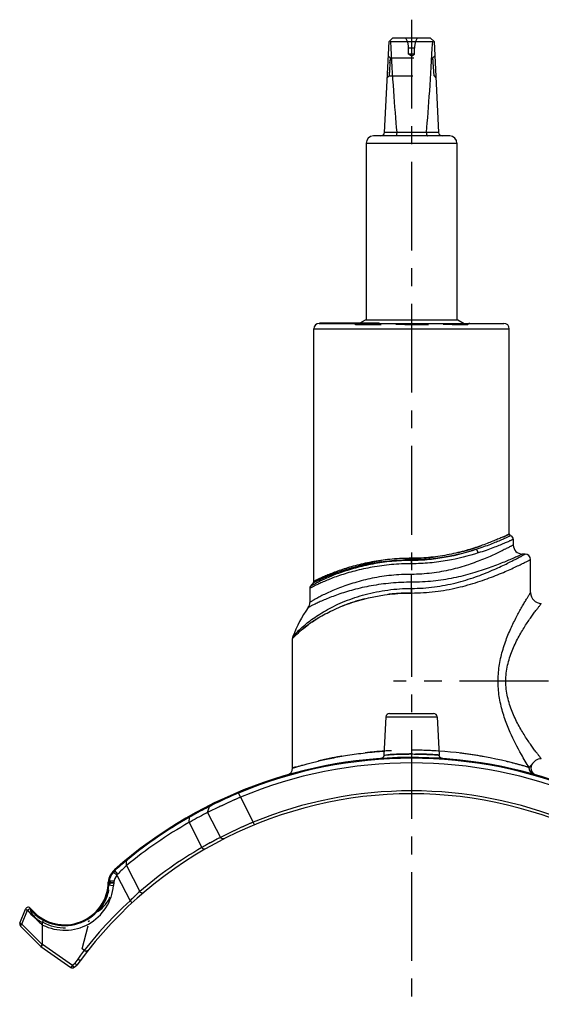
# Model space of a CAD drawing. Header units: millimetres. Extents: x 0 to 1000, y 0 to 1000.
# Tile 2 of 3: x 363 to 507, y 403 to 674. Entities that reach past the tile are written whole.
import ezdxf

# ---------------------------------------------------------------- set-up
doc = ezdxf.new("R2010")
doc.units = ezdxf.units.MM
doc.header["$LTSCALE"] = 65.185185
doc.linetypes.add('CENTER', pattern=[0.6, 0.375, -0.075, 0.075, -0.075])
doc.linetypes.add('HIDDEN', pattern=[0.2, 0.1, -0.1])
doc.layers.get('0').update_dxf_attribs({"linetype": 'CONTINUOUS'})
for name, color, linetype in [('ACHSEN_S', 7, 'CONTINUOUS'), ('DEFAULT_2', 8, 'HIDDEN'), ('FASEN', 7, 'CONTINUOUS'), ('FLAECHEN', 7, 'CONTINUOUS'), ('KOERPER', 7, 'CONTINUOUS'), ('KONST.EL_MIT_GEO', 7, 'CONTINUOUS')]:
    doc.layers.add(name, color=color, linetype=linetype)

msp = doc.modelspace()

# ---------------------------------------------------------------- linework, layer by layer
at = {"color": 7, "linetype": 'Continuous'}
for p, q in [((463.46, 642.75), (464.71, 667.8)), ((464.71, 667.8), (465.76, 668.8)), ((465.1, 667.8), (476.73, 667.8)), ((465.76, 668.8), (476.06, 668.8)), ((477.11, 667.8), (476.06, 668.8)), ((477.11, 667.8), (478.37, 642.75)), ((463.47, 642.8), (466.82, 642.8)), ((475.01, 642.75), (466.82, 642.75)), ((475.01, 642.8), (478.36, 642.8)), ((458.41, 639.8), (458.41, 591.2)), ((458.41, 639.8), (483.41, 639.8)), ((481.41, 641.8), (460.41, 641.8)), ((483.41, 639.8), (483.41, 591.2))]:
    msp.add_line(p, q, dxfattribs=at)
for centre, radius, start, end in [((462.46, 642.8), 1, 270, 357.14), ((466.34, 642.76), 0.483, 359.2765, 5.2), ((475.49, 642.76), 0.483, 174.8, 180.7235), ((479.36, 642.8), 1, 182.86, 270), ((460.41, 639.8), 2, 90, 180), ((481.41, 639.8), 2, 0, 90)]:
    msp.add_arc(centre, radius, start, end, dxfattribs=at)
for centre, major_axis, ratio, start_param, end_param in [((470.91, 673.7), (8.5, 0), 0.951289, -2.356194, -2.324149), ((470.91, 791.9), (0, 170.14), 0.049958, -3.894945, -3.644174), ((470.91, 791.9), (0, 170.14), 0.049958, -2.639011, -2.38824), ((470.91, 673.7), (8.5, 0), 0.951289, -0.817444, -0.785398)]:
    msp.add_ellipse(centre, major_axis=major_axis, ratio=ratio, start_param=start_param, end_param=end_param, dxfattribs=at)
for points in [[(466.82, 642.75), (466.82, 642.63), (466.81, 642.4), (466.76, 642.13), (466.71, 641.96), (466.67, 641.87), (466.61, 641.8), (466.57, 641.8)], [(475.01, 642.75), (475.01, 642.63), (475.02, 642.4), (475.07, 642.13), (475.12, 641.96), (475.16, 641.87), (475.22, 641.8), (475.26, 641.8)]]:
    msp.add_open_spline(points, degree=3, knots=[0, 0, 0, 0, 0.366999, 0.674921, 0.794782, 0.888179, 1, 1, 1, 1], dxfattribs=at)
at = {"layer": 'ACHSEN_S', "color": 40, "linetype": 'CENTER'}
msp.add_line((470.91, 673.8), (470.91, 326.98), dxfattribs=at)
at = {"layer": 'DEFAULT_2', "color": 8, "linetype": 'HIDDEN'}
for p, q in [((470.11, 664.28), (470.11, 665.97)), ((471.71, 665.97), (470.11, 665.97)), ((470.91, 663.8), (470.11, 664.28)), ((471.71, 664.28), (470.11, 664.28)), ((470.91, 663.8), (471.71, 664.28)), ((471.71, 664.28), (471.71, 665.97)), ((465.02, 663.3), (464.52, 663.82)), ((465.02, 663.3), (464.72, 658.3)), ((464.93, 661.95), (464.95, 662.13)), ((464.96, 662.45), (464.97, 662.6)), ((465.02, 663.3), (476.81, 663.3)), ((477.31, 663.82), (476.81, 663.3)), ((477.11, 658.3), (476.81, 663.3)), ((476.81, 663.3), (476.82, 663.25)), ((476.85, 662.74), (476.84, 662.86)), ((464.74, 658.74), (464.74, 658.64)), ((464.77, 659.14), (464.78, 659.3)), ((464.22, 657.83), (464.72, 658.3)), ((464.72, 658.4), (464.73, 658.46)), ((464.72, 658.3), (477.11, 658.3)), ((477.11, 658.3), (477.11, 658.3)), ((477.11, 658.3), (477.61, 657.83)), ((458.41, 591.2), (483.41, 591.2))]:
    msp.add_line(p, q, dxfattribs=at)
for centre, start, end in [((465.11, 665.97), 0, 34.4115), ((476.71, 665.97), 145.5885, 180)]:
    msp.add_arc(centre, 5, start, end, dxfattribs=at)
at = {"layer": 'FASEN', "color": 7, "linetype": 'Continuous'}
msp.add_line((388.97, 436.31), (388.89, 435.46), dxfattribs=at)
for centre, radius, start, end in [((470.91, 347.2), 122, 67.2871, 112.7129), ((490.84, 304.95), 168.68, 113.4145, 116.8039), ((469.98, 346.7), 122.02, 119.6252, 129.4558), ((443.85, 385.61), 75.5, 132.9122, 135.4464), ((392.46, 436.01), 3.5, 139.0315, 175), ((391.68, 436.98), 2.28, 135.5003, 144.7222), ((375.45, 436.63), 13.5, 243.2866, 355)]:
    msp.add_arc(centre, radius, start, end, dxfattribs=at)
at = {"layer": 'FASEN', "color": 8, "linetype": 'HIDDEN'}
msp.add_arc((490.84, 304.94), 168.69, 113.4146, 116.8039, dxfattribs=at)
at = {"layer": 'FASEN', "color": 7, "linetype": 'Continuous'}
msp.add_open_spline([(414.77, 455.51), (414.6, 455.42), (412.88, 454.55), (411.18, 453.63), (409.67, 452.76)], degree=3, knots=[0, 0, 0, 0, 0.100498, 1, 1, 1, 1], dxfattribs=at)
at = {"layer": 'FLAECHEN', "color": 7, "linetype": 'Continuous'}
for p, q in [((502.16, 526.7), (501.41, 526.7)), ((443.9, 518.85), (443.12, 517.85))]:
    msp.add_line(p, q, dxfattribs=at)
msp.add_arc((470.91, 491.88), 34.82, 144.8185, 159.7136, dxfattribs=at)
at = {"layer": 'KOERPER', "color": 7, "linetype": 'Continuous'}
for p, q in [((458.21, 591.2), (483.61, 591.2)), ((444.01, 519.17), (444.01, 588.7)), ((445.67, 590.2), (445.67, 590.35)), ((445.67, 590.35), (462.04, 590.35)), ((445.73, 590.2), (445.73, 590.35)), ((446.48, 590.2), (446.48, 590.35)), ((446.62, 590.2), (446.62, 590.35)), ((446.7, 590.2), (446.7, 590.35)), ((446.99, 590.2), (446.99, 590.35)), ((447.79, 590.2), (447.79, 590.35)), ((447.87, 590.2), (447.87, 590.35)), ((448.91, 590.2), (448.91, 590.35)), ((449.82, 590.2), (449.82, 590.35)), ((453.95, 590.2), (453.95, 590.35)), ((454.31, 590.2), (454.31, 590.35)), ((454.42, 590.2), (454.42, 590.35)), ((454.57, 590.2), (454.57, 590.35)), ((454.95, 590.2), (454.95, 590.35)), ((455.46, 590.2), (455.46, 590.35)), ((461.74, 590.2), (461.74, 590.35)), ((462.04, 590.2), (462.04, 590.35)), ((497.81, 532.2), (497.81, 588.7)), ((463.87, 481.85), (463.31, 471.35)), ((477.96, 481.85), (478.51, 471.35))]:
    msp.add_line(p, q, dxfattribs=at)
at = {"layer": 'KOERPER', "color": 8, "linetype": 'HIDDEN'}
for p, q in [((462.04, 590.2), (445.67, 590.2)), ((446.02, 590.2), (446.02, 590.35)), ((446.14, 590.2), (446.14, 590.35)), ((446.33, 590.2), (446.33, 590.35)), ((446.76, 590.2), (446.76, 590.35)), ((447.2, 590.2), (447.2, 590.35)), ((447.68, 590.2), (447.68, 590.35)), ((447.84, 590.2), (447.84, 590.35)), ((447.98, 590.2), (447.98, 590.35)), ((448, 590.2), (448, 590.35)), ((448.03, 590.2), (448.03, 590.35)), ((448.11, 590.2), (448.11, 590.35)), ((448.92, 590.2), (448.92, 590.35)), ((449.03, 590.2), (449.03, 590.35)), ((449.06, 590.2), (449.06, 590.35)), ((449.08, 590.2), (449.08, 590.35)), ((449.17, 590.2), (449.17, 590.35)), ((449.28, 590.2), (449.28, 590.35)), ((449.32, 590.2), (449.32, 590.35)), ((449.36, 590.2), (449.36, 590.35)), ((449.39, 590.2), (449.39, 590.35)), ((449.8, 590.2), (449.8, 590.35)), ((449.96, 590.2), (449.96, 590.35)), ((450.03, 590.2), (450.03, 590.35)), ((450.21, 590.2), (450.21, 590.35)), ((450.33, 590.2), (450.33, 590.35)), ((450.56, 590.2), (450.56, 590.35)), ((450.56, 590.2), (450.56, 590.35)), ((450.58, 590.2), (450.58, 590.35)), ((450.66, 590.2), (450.66, 590.35)), ((450.68, 590.2), (450.68, 590.35)), ((450.8, 590.2), (450.8, 590.35)), ((450.91, 590.2), (450.91, 590.35)), ((450.94, 590.2), (450.94, 590.35)), ((451.06, 590.2), (451.06, 590.35)), ((451.09, 590.2), (451.09, 590.35)), ((451.22, 590.2), (451.22, 590.35)), ((451.24, 590.2), (451.24, 590.35)), ((451.39, 590.2), (451.39, 590.35)), ((451.48, 590.2), (451.48, 590.35)), ((451.49, 590.2), (451.49, 590.35)), ((451.54, 590.2), (451.54, 590.35)), ((451.57, 590.2), (451.57, 590.35)), ((451.69, 590.2), (451.69, 590.35)), ((451.8, 590.2), (451.8, 590.35)), ((451.86, 590.2), (451.86, 590.35)), ((451.91, 590.2), (451.91, 590.35)), ((451.95, 590.2), (451.95, 590.35)), ((452.03, 590.2), (452.03, 590.35)), ((452.04, 590.2), (452.04, 590.35)), ((452.29, 590.2), (452.29, 590.35)), ((452.36, 590.2), (452.36, 590.35)), ((452.42, 590.2), (452.42, 590.35)), ((452.61, 590.2), (452.61, 590.35)), ((452.78, 590.2), (452.78, 590.35)), ((452.84, 590.2), (452.84, 590.35)), ((453.18, 590.2), (453.18, 590.35)), ((453.21, 590.2), (453.21, 590.35)), ((453.3, 590.2), (453.3, 590.35)), ((453.32, 590.2), (453.32, 590.35)), ((453.34, 590.2), (453.34, 590.35)), ((453.41, 590.2), (453.41, 590.35)), ((453.49, 590.2), (453.49, 590.35)), ((453.61, 590.2), (453.61, 590.35)), ((453.82, 590.2), (453.82, 590.35)), ((454.16, 590.2), (454.16, 590.35)), ((454.41, 590.2), (454.41, 590.35)), ((454.89, 590.2), (454.89, 590.35)), ((455.05, 590.2), (455.05, 590.35)), ((455.07, 590.2), (455.07, 590.35)), ((455.47, 590.2), (455.47, 590.35)), ((455.54, 590.2), (455.54, 590.35)), ((455.64, 590.2), (455.64, 590.35)), ((455.66, 590.2), (455.66, 590.35)), ((455.76, 590.2), (455.76, 590.35)), ((455.83, 590.2), (455.83, 590.35)), ((455.85, 590.2), (455.85, 590.35)), ((456.66, 590.2), (456.66, 590.35)), ((456.86, 590.2), (456.86, 590.35)), ((457.02, 590.2), (457.02, 590.35)), ((457.6, 590.2), (457.6, 590.35)), ((457.67, 590.2), (457.67, 590.35)), ((458.17, 590.2), (458.17, 590.35)), ((458.32, 590.2), (458.32, 590.35)), ((458.58, 590.2), (458.58, 590.35)), ((458.67, 590.2), (458.67, 590.35)), ((458.92, 590.2), (458.92, 590.35)), ((459.31, 590.2), (459.31, 590.35)), ((459.38, 590.2), (459.38, 590.35)), ((459.39, 590.2), (459.39, 590.35)), ((459.53, 590.2), (459.53, 590.35)), ((459.65, 590.2), (459.65, 590.35)), ((459.69, 590.2), (459.69, 590.35)), ((459.7, 590.2), (459.7, 590.35)), ((459.71, 590.2), (459.71, 590.35)), ((459.8, 590.2), (459.8, 590.35)), ((459.88, 590.2), (459.88, 590.35)), ((459.91, 590.2), (459.91, 590.35)), ((459.95, 590.2), (459.95, 590.35)), ((460.01, 590.2), (460.01, 590.35)), ((460.01, 590.2), (460.01, 590.35)), ((460.03, 590.2), (460.03, 590.35)), ((460.06, 590.2), (460.06, 590.35)), ((460.07, 590.2), (460.07, 590.35)), ((460.08, 590.2), (460.08, 590.35)), ((460.11, 590.2), (460.11, 590.35)), ((460.15, 590.2), (460.15, 590.35)), ((460.25, 590.2), (460.25, 590.35)), ((460.26, 590.2), (460.26, 590.35)), ((460.3, 590.2), (460.3, 590.35)), ((460.31, 590.2), (460.31, 590.35)), ((460.51, 590.2), (460.51, 590.35)), ((460.72, 590.2), (460.72, 590.35)), ((460.77, 590.2), (460.77, 590.35)), ((461.18, 590.2), (461.18, 590.35)), ((461.52, 590.2), (461.52, 590.35)), ((461.89, 590.2), (461.89, 590.35))]:
    msp.add_line(p, q, dxfattribs=at)
at = {"layer": 'KOERPER', "color": 40, "linetype": 'CENTER'}
msp.add_line((625.91, 491.7), (465.91, 491.7), dxfattribs=at)
at = {"layer": 'KONST.EL_MIT_GEO', "color": 7, "linetype": 'Continuous'}
for p, q in [((456.74, 590.35), (458.21, 591.2)), ((483.61, 591.2), (485.35, 590.2)), ((444.01, 588.7), (497.81, 588.7)), ((445.51, 590.2), (496.31, 590.2)), ((498.91, 530.75), (498.91, 529.2)), ((470.91, 524.03), (470.91, 525.52)), ((503.66, 516.07), (503.66, 525.2)), ((470.91, 515.97), (470.91, 521.1)), ((444.11, 518.95), (443.9, 518.85)), ((443.94, 518.87), (443.9, 518.85)), ((442.91, 517.24), (442.91, 513.38)), ((438.16, 503.43), (438.46, 503.75)), ((438.16, 467.79), (438.16, 503.43)), ((464.86, 482.8), (476.97, 482.8)), ((463.87, 481.85), (477.96, 481.85)), ((423.81, 459.74), (423.23, 461.12)), ((423.81, 459.74), (427.37, 452.88)), ((414.77, 455.51), (415.33, 457.22)), ((414.77, 455.51), (418.32, 448.67)), ((415.33, 457.22), (415.82, 457.46)), ((415.82, 457.46), (415.96, 457.53)), ((409.67, 452.76), (409.84, 454.28)), ((409.67, 452.76), (413.22, 445.9)), ((427.67, 452.14), (427.37, 452.88)), ((392.43, 442.31), (392.74, 442.55)), ((392.43, 442.31), (392.74, 442.55)), ((392.44, 440.91), (392.43, 442.31)), ((389.81, 438.3), (388.86, 439.13)), ((389.27, 439.56), (389.29, 439.57)), ((390.05, 438.58), (389.29, 439.57)), ((392.44, 440.91), (396.12, 433.81)), ((387.4, 435.59), (387.47, 436.44)), ((387.47, 436.44), (388.97, 436.31)), ((387.63, 435.57), (387.71, 436.42)), ((389.81, 438.3), (393.46, 431.26)), ((387.4, 435.59), (388.89, 435.46)), ((394.01, 430.67), (393.46, 431.26)), ((363.14, 425.09), (364.7, 428.95)), ((363.68, 424.79), (365.23, 428.65)), ((363.32, 424.22), (368.93, 418.61)), ((363.68, 424.79), (369.24, 419.23)), ((369.38, 419.27), (369.38, 424.57)), ((368.93, 418.61), (377.11, 412.88)), ((369.34, 419.15), (369.24, 419.23)), ((369.38, 419.27), (377.57, 413.54)), ((379.05, 415.21), (378.21, 414.08)), ((379.69, 414.74), (378.8, 413.53)), ((379.69, 414.74), (379.05, 415.21)), ((377.57, 413.54), (377.11, 412.88)), ((377.57, 413.54), (378.21, 414.08)), ((378.08, 412.93), (377.57, 413.54)), ((378.08, 412.93), (378.8, 413.53)), ((378.8, 413.53), (378.21, 414.08))]:
    msp.add_line(p, q, dxfattribs=at)
at = {"layer": 'KONST.EL_MIT_GEO', "color": 8, "linetype": 'HIDDEN'}
for p, q in [((486.55, 590.04), (455.28, 590.04)), ((486.11, 589.85), (455.72, 589.85)), ((456.02, 589.93), (456.74, 590.35)), ((456.02, 589.93), (485.81, 589.93)), ((485.35, 590.2), (485.81, 589.93)), ((388.99, 436.63), (387.97, 436.63)), ((387.45, 436.17), (387.85, 436.13)), ((387.85, 436.13), (387.8, 435.55)), ((387.85, 436.13), (387.87, 436.28)), ((388.98, 436.13), (387.85, 436.13)), ((380.28, 417.99), (382.6, 427)), ((369.38, 424.57), (369.38, 425.25)), ((380.89, 417.56), (380.28, 417.99))]:
    msp.add_line(p, q, dxfattribs=at)
at = {"layer": 'KONST.EL_MIT_GEO', "color": 7, "linetype": 'Continuous'}
for points in [[(438.16, 503.43), (438.18, 503.44), (438.26, 503.54)], [(438.34, 503.63), (438.45, 503.74), (438.47, 503.76)], [(463.31, 471.35), (463.31, 471.3), (463.3, 471.22), (463.28, 471.14), (463.26, 471.07), (463.23, 471), (463.2, 470.93), (463.16, 470.86), (463.11, 470.8), (463.06, 470.74), (463.01, 470.68), (462.95, 470.63), (462.89, 470.58), (462.82, 470.54), (462.76, 470.5), (462.69, 470.47), (462.61, 470.45), (462.54, 470.43), (462.46, 470.41), (462.39, 470.41)], [(479.44, 470.41), (479.37, 470.41), (479.29, 470.43), (479.22, 470.45), (479.14, 470.47), (479.07, 470.5), (479, 470.54), (478.94, 470.58), (478.88, 470.63), (478.82, 470.68), (478.77, 470.74), (478.72, 470.8), (478.67, 470.86), (478.63, 470.93), (478.6, 471), (478.57, 471.07), (478.55, 471.14), (478.53, 471.22), (478.52, 471.3), (478.51, 471.35)]]:
    msp.add_lwpolyline(points, dxfattribs=at)
for centre, radius, start, end in [((445.51, 588.7), 1.5, 90, 180), ((496.31, 588.7), 1.5, 0, 90), ((498.31, 532.2), 0.5, 180, 254.5339), ((497.91, 530.75), 1, 0.0001, 74.5339), ((501.41, 529.2), 2.5, 180, 270), ((502.16, 525.2), 1.5, 0.0001, 89.9999), ((443.91, 517.24), 1, 142.9802, 180.0002), ((443.51, 519.17), 0.5, 320.8814, 360), ((506.66, 516.07), 3, 179.9999, 269.0001), ((440.41, 513.38), 2.5, 324.8184, 359.9999), ((439.66, 503.43), 1.5, 159.7141, 180.0004), ((464.86, 481.8), 1, 90, 177), ((476.97, 481.8), 1, 3, 90), ((470.83, 360.5), 112.2, 73.178, 86.1033), ((470.91, 347.2), 123.5, 44.092, 131.4603), ((470.91, 347.2), 123.27, 67.2871, 112.7129), ((506.66, 467.33), 3, 90.9999, 154.167), ((436.16, 467.79), 2, 286.0748, 360), ((505.76, 467.76), 2, 154.167, 253.8777), ((474.39, 339.81), 131.43, 112.8641, 116.396), ((470.91, 347.2), 114.3, 67.6038, 112.3962), ((470.91, 347.2), 113.5, 36.5146, 143.4854), ((469.11, 350.09), 119.87, 116.6616, 119.4489), ((416.08, 456.97), 0.796, 116.5483, 162.1581), ((470.71, 347.16), 123.21, 119.6096, 129.2625), ((469.34, 349.69), 120.33, 119.4481, 119.6366), ((479.65, 328.46), 134.96, 112.7954, 117.0328), ((466.25, 354.53), 105.65, 116.9837, 120.1283), ((470.41, 346.94), 114.3, 120.0229, 130.5368), ((464.51, 356.18), 112.31, 129.9243, 132.0518), ((392.46, 436.01), 5, 131.4603, 174.9971), ((392.46, 436.01), 4.77, 139.0315, 175), ((392.29, 436.21), 4.51, 132.0685, 139.6772), ((391.91, 441.56), 3.29, 216.3978, 217.2058), ((375.45, 436.63), 12.23, 219.7238, 355), ((375.45, 436.63), 12, 218.5942, 355), ((455.32, 369.32), 87.54, 132.5491, 134.961), ((470.91, 347.2), 114.3, 132.6576, 143.4854), ((365.44, 428.65), 0.8, 38.5942, 158), ((375.23, 436.62), 12.78, 218.5682, 231.3832), ((379.42, 437.08), 16.04, 220.6507, 231.237), ((363.88, 424.79), 0.8, 158, 225), ((377.57, 413.54), 0.8, 235, 310)]:
    msp.add_arc(centre, radius, start, end, dxfattribs=at)
at = {"layer": 'KONST.EL_MIT_GEO', "color": 8, "linetype": 'HIDDEN'}
for centre, radius, start, end in [((454.91, 589.7), 0.5, 42.9859, 90), ((455.72, 590.45), 0.6, 222.9859, 300), ((486.11, 590.45), 0.6, 240, 317.0141), ((486.92, 589.7), 0.5, 90, 137.0141), ((470.91, 361.21), 111.49, 86.1202, 93.8793), ((468.95, 350.4), 119.52, 116.6573, 119.6423), ((474.38, 339.81), 131.42, 116.396, 116.7034), ((479.67, 328.43), 134.99, 112.7959, 117.0323), ((466.27, 354.5), 105.68, 116.9842, 120.1278), ((464.68, 355.98), 112.57, 129.9268, 132.0494), ((470.71, 347.16), 123.21, 129.2625, 129.4447), ((378.99, 436.63), 10, 296.3053, 360), ((387.97, 437.03), 0.4, 167.1009, 270.0005), ((375.45, 436.63), 12.4, 318.9665, 355), ((455.42, 369.21), 87.68, 132.5511, 134.959), ((375.25, 436.64), 12.82, 218.5957, 227.5085), ((375.23, 436.62), 12.78, 218.5739, 231.384), ((375.24, 436.63), 12.8, 227.5377, 242.7455), ((379.38, 437.04), 15.98, 220.6325, 231.2551), ((375.45, 436.63), 12.8, 241.8132, 302.3652), ((381.35, 418.21), 0.8, 235, 321.5893)]:
    msp.add_arc(centre, radius, start, end, dxfattribs=at)
at = {"layer": 'KONST.EL_MIT_GEO', "color": 7, "linetype": 'Continuous'}
msp.add_ellipse((366.39, 421.36), major_axis=(2.95, -2.22), ratio=0.214182, start_param=0.010891, end_param=0.159894, dxfattribs=at)
at = {"layer": 'KONST.EL_MIT_GEO', "color": 8, "linetype": 'HIDDEN'}
for points, knots in [([(470.91, 525.52), (472.69, 525.52), (476.18, 525.7), (481.19, 526.47), (485.1, 527.42), (487.96, 528.28), (489.88, 528.93), (491.62, 529.56), (493.17, 530.17), (494.52, 530.73), (495.51, 531.15), (496.19, 531.46), (496.61, 531.64), (496.97, 531.81), (497.26, 531.94), (497.47, 532.04), (497.6, 532.1), (497.68, 532.13), (497.73, 532.16), (497.78, 532.18), (497.8, 532.19), (497.81, 532.2), (497.81, 532.2)], [0, 0, 0, 0, 0.190606, 0.373948, 0.543747, 0.621876, 0.694614, 0.761293, 0.821221, 0.873677, 0.917928, 0.936752, 0.953263, 0.967382, 0.979038, 0.98817, 0.991774, 0.99473, 0.997033, 0.99868, 0.99967, 1, 1, 1, 1]), ([(489.28, 527), (489.24, 527.21), (489.1, 527.58), (488.79, 527.87), (488.63, 527.94)], [0, 0, 0, 0, 0.541481, 1, 1, 1, 1]), ([(443.9, 518.85), (443.9, 518.85), (443.92, 518.86), (443.94, 518.87), (443.98, 518.89), (444.07, 518.93), (444.22, 519.01), (444.45, 519.12), (444.75, 519.26), (445.1, 519.43), (445.52, 519.62), (446.2, 519.93), (447.18, 520.35), (448.53, 520.9), (450.08, 521.48), (451.83, 522.08), (453.77, 522.67), (456.65, 523.45), (460.59, 524.27), (465.63, 524.92), (469.13, 525.07), (470.91, 525.07)], [0, 0, 0, 0, 0.000332, 0.001327, 0.002985, 0.005303, 0.011898, 0.021071, 0.032763, 0.046907, 0.063424, 0.082229, 0.126354, 0.178569, 0.238177, 0.304517, 0.376962, 0.454902, 0.624748, 0.808627, 1, 1, 1, 1]), ([(444.01, 519.17), (444.02, 519.17), (444.03, 519.17), (444.05, 519.19), (444.1, 519.21), (444.15, 519.24), (444.23, 519.27), (444.36, 519.34), (444.57, 519.44), (444.86, 519.59), (445.22, 519.76), (445.63, 519.96), (446.31, 520.27), (447.29, 520.71), (448.64, 521.26), (450.19, 521.86), (451.93, 522.47), (453.86, 523.07), (456.73, 523.86), (460.65, 524.7), (465.66, 525.36), (469.14, 525.52), (470.91, 525.52)], [0, 0, 0, 0, 0.000335, 0.001339, 0.003011, 0.005349, 0.008346, 0.011999, 0.021246, 0.033028, 0.047275, 0.063904, 0.082827, 0.12719, 0.179626, 0.239417, 0.305887, 0.378397, 0.456332, 0.625939, 0.809308, 1, 1, 1, 1]), ([(470.91, 515.97), (468.71, 515.97), (464.39, 515.7), (458.2, 514.53), (453.42, 513.03), (449.98, 511.61), (447.67, 510.49), (445.59, 509.34), (443.74, 508.17), (442.36, 507.19), (441.38, 506.42), (440.74, 505.89), (440.16, 505.39), (439.65, 504.93), (439.22, 504.51), (438.85, 504.16), (438.6, 503.89), (438.43, 503.72), (438.34, 503.62), (438.27, 503.54), (438.22, 503.49), (438.19, 503.46), (438.18, 503.45), (438.17, 503.44), (438.16, 503.43)], [0, 0, 0, 0, 0.183681, 0.360218, 0.523977, 0.599825, 0.671096, 0.73741, 0.79834, 0.853338, 0.878383, 0.901636, 0.92294, 0.942121, 0.958968, 0.973249, 0.984717, 0.989317, 0.993126, 0.996117, 0.998267, 0.999023, 0.999565, 1, 1, 1, 1]), ([(503.3, 467.9), (501.97, 468.31), (498.04, 469.42), (492.36, 470.69), (486.13, 471.7), (480.54, 472.34), (474.59, 472.69), (468.51, 472.73), (462.52, 472.44), (457.69, 471.94), (454.04, 471.43), (451.51, 471.01), (449.15, 470.57), (446.98, 470.11), (445.02, 469.66), (443.28, 469.23), (441.98, 468.89), (441.06, 468.64), (440.47, 468.47), (439.94, 468.32), (439.48, 468.19), (439.09, 468.07), (438.77, 467.98), (438.54, 467.91), (438.4, 467.86), (438.32, 467.84), (438.25, 467.82), (438.21, 467.81), (438.18, 467.8), (438.17, 467.8), (438.16, 467.79)], [0, 0, 0, 0, 0.063175, 0.185628, 0.263714, 0.349726, 0.440835, 0.533918, 0.625709, 0.713037, 0.754114, 0.793014, 0.829422, 0.863039, 0.893577, 0.920759, 0.944317, 0.954659, 0.964004, 0.972322, 0.979588, 0.985779, 0.990874, 0.994856, 0.996425, 0.99771, 0.998711, 0.999427, 0.999857, 1, 1, 1, 1]), ([(470.91, 471.65), (470.42, 471.65), (469.45, 471.64), (468.05, 471.61), (466.75, 471.56), (465.76, 471.51), (465.06, 471.47), (464.62, 471.44), (464.24, 471.42), (463.92, 471.4), (463.69, 471.38), (463.55, 471.37), (463.47, 471.36), (463.41, 471.36), (463.35, 471.35), (463.34, 471.35), (463.31, 471.35), (463.31, 471.35)], [0, 0, 0, 0, 0.194771, 0.382094, 0.554835, 0.706377, 0.772345, 0.830901, 0.881475, 0.923564, 0.956748, 0.969894, 0.980696, 0.989125, 0.995162, 0.998791, 1, 1, 1, 1]), ([(478.51, 471.35), (478.32, 471.36), (477.58, 471.42), (476.02, 471.52), (473.68, 471.62), (471.88, 471.65), (470.91, 471.65)], [0, 0, 0, 0, 0.07644, 0.293629, 0.617911, 1, 1, 1, 1]), ([(503.96, 468.64), (503.94, 468.62), (503.86, 468.56), (503.71, 468.43), (503.49, 468.21), (503.36, 468.02), (503.3, 467.9)], [0, 0, 0, 0, 0.079239, 0.299647, 0.620909, 1, 1, 1, 1]), ([(504.73, 465.98), (504.53, 466.04), (504.14, 466.22), (503.67, 466.68), (503.37, 467.26), (503.3, 467.69), (503.3, 467.9)], [0, 0, 0, 0, 0.248898, 0.498349, 0.748718, 1, 1, 1, 1]), ([(423.23, 461.12), (423.23, 461.12), (423.23, 461.11), (423.24, 461.11), (423.24, 461.09), (423.26, 461.05), (423.29, 460.99), (423.31, 460.94), (423.32, 460.91)], [0, 0, 0, 0, 0.01657, 0.065733, 0.147086, 0.259928, 0.575612, 1, 1, 1, 1]), ([(388.86, 439.13), (388.83, 439.15), (388.8, 439.18), (388.75, 439.22), (388.73, 439.24), (388.71, 439.26), (388.69, 439.27), (388.69, 439.28), (388.68, 439.29), (388.68, 439.29)], [0, 0, 0, 0, 0.424382, 0.596825, 0.740066, 0.852917, 0.934284, 0.983456, 1, 1, 1, 1]), ([(389.16, 439.76), (389.15, 439.76), (389.17, 439.73), (389.19, 439.7), (389.23, 439.64), (389.27, 439.6), (389.29, 439.57)], [0, 0, 0, 0, 0.073925, 0.268189, 0.58073, 1, 1, 1, 1]), ([(387.47, 436.44), (387.47, 436.42), (387.51, 436.38), (387.65, 436.32), (387.78, 436.29), (387.87, 436.28)], [0, 0, 0, 0, 0.127123, 0.346484, 1, 1, 1, 1]), ([(387.47, 436.44), (387.47, 436.43), (387.48, 436.42), (387.49, 436.4), (387.49, 436.4)], [0, 0, 0, 0, 0.707183, 1, 1, 1, 1]), ([(387.97, 436.63), (387.97, 436.63), (387.97, 436.62), (387.96, 436.6), (387.95, 436.57), (387.93, 436.53), (387.92, 436.48), (387.89, 436.4), (387.88, 436.33), (387.87, 436.28)], [0, 0, 0, 0, 0.018987, 0.074995, 0.165429, 0.286683, 0.43478, 0.605695, 1, 1, 1, 1]), ([(366.04, 428.81), (366, 428.79), (366.01, 428.67), (366.04, 428.54), (366.1, 428.39), (366.18, 428.2), (366.31, 427.96), (366.47, 427.68), (366.65, 427.41), (366.9, 427.05), (367.11, 426.8), (367.25, 426.63)], [0, 0, 0, 0, 0.049868, 0.109209, 0.170724, 0.23317, 0.359429, 0.486696, 0.614542, 0.742776, 1, 1, 1, 1]), ([(366.04, 428.81), (366.06, 428.83), (366.11, 428.87), (366.18, 428.91), (366.21, 428.92), (366.24, 428.93), (366.25, 428.93)], [0, 0, 0, 0, 0.412433, 0.72108, 0.915791, 1, 1, 1, 1]), ([(369.4, 425.35), (369.45, 425.44), (369.54, 425.61), (369.66, 425.8), (369.74, 425.91), (369.79, 425.97), (369.82, 426.01), (369.85, 426.02), (369.86, 426.01)], [0, 0, 0, 0, 0.376775, 0.69613, 0.819021, 0.911371, 0.970855, 1, 1, 1, 1]), ([(369.24, 419.23), (369.19, 419.16), (369.09, 419.03), (368.98, 418.85), (368.92, 418.72), (368.91, 418.63), (368.93, 418.61)], [0, 0, 0, 0, 0.371275, 0.679449, 0.892253, 1, 1, 1, 1]), ([(369.02, 418.55), (369.02, 418.56), (369.02, 418.6), (369.03, 418.62), (369.04, 418.64)], [0, 0, 0, 0, 0.229835, 1, 1, 1, 1]), ([(369.04, 418.64), (369.04, 418.65), (369.05, 418.67), (369.07, 418.7), (369.08, 418.71)], [0, 0, 0, 0, 0.222843, 1, 1, 1, 1])]:
    msp.add_open_spline(points, degree=3, knots=knots, dxfattribs=at)
at = {"layer": 'KONST.EL_MIT_GEO', "color": 7, "linetype": 'Continuous'}
for points, knots in [([(497.81, 532.2), (497.81, 532.2), (497.81, 532.19), (497.79, 532.19), (497.77, 532.18), (497.73, 532.16), (497.68, 532.13), (497.6, 532.1), (497.51, 532.06), (497.4, 532.01), (497.23, 531.93), (496.97, 531.81), (496.61, 531.64), (496.19, 531.46), (495.71, 531.24), (495.17, 531.01), (494.34, 530.65), (493.17, 530.17), (491.62, 529.56), (489.88, 528.93), (487.96, 528.28), (485.87, 527.66), (483.64, 527.07), (480.42, 526.35), (476.18, 525.7), (472.69, 525.52), (470.91, 525.52)], [0, 0, 0, 0, 0.00033, 0.000742, 0.001319, 0.002967, 0.00527, 0.008226, 0.01183, 0.016077, 0.020962, 0.032617, 0.046736, 0.063246, 0.08207, 0.103123, 0.12632, 0.178774, 0.238699, 0.305376, 0.378112, 0.456238, 0.539106, 0.626064, 0.8094, 1, 1, 1, 1]), ([(498.18, 531.72), (498.18, 531.72), (498.16, 531.71), (498.13, 531.69), (498.08, 531.67), (498.01, 531.64), (497.92, 531.6), (497.76, 531.52), (497.5, 531.41), (497.14, 531.24), (496.71, 531.04), (496.19, 530.82), (495.37, 530.46), (494.17, 529.96), (492.54, 529.31), (490.67, 528.62), (489.33, 528.16), (488.63, 527.94)], [0, 0, 0, 0, 0.001101, 0.004398, 0.009885, 0.017556, 0.027396, 0.039387, 0.069745, 0.108432, 0.155213, 0.20981, 0.271925, 0.41741, 0.589014, 0.784066, 1, 1, 1, 1]), ([(498.91, 529.2), (498.91, 529.2), (498.9, 529.19), (498.87, 529.18), (498.83, 529.15), (498.77, 529.12), (498.69, 529.08), (498.55, 529), (498.33, 528.89), (498.02, 528.72), (497.65, 528.53), (497.21, 528.3), (496.5, 527.94), (495.47, 527.42), (494.07, 526.75), (492.45, 526.02), (490.65, 525.26), (488.66, 524.48), (485.7, 523.44), (481.64, 522.28), (476.42, 521.33), (472.77, 521.1), (470.91, 521.1)], [0, 0, 0, 0, 0.000339, 0.001355, 0.003047, 0.005412, 0.008446, 0.012144, 0.021507, 0.033442, 0.047877, 0.064731, 0.083914, 0.128873, 0.181953, 0.242348, 0.309289, 0.382058, 0.459992, 0.628847, 0.810838, 1, 1, 1, 1]), ([(498.91, 530.75), (498.91, 530.75), (498.9, 530.75), (498.87, 530.73), (498.81, 530.71), (498.74, 530.68), (498.65, 530.63), (498.49, 530.56), (498.23, 530.44), (497.87, 530.28), (497.43, 530.08), (496.91, 529.86), (496.08, 529.5), (494.88, 529), (493.23, 528.36), (491.34, 527.67), (489.99, 527.23), (489.28, 527)], [0, 0, 0, 0, 0.001098, 0.004387, 0.009861, 0.017513, 0.02733, 0.039294, 0.069586, 0.108195, 0.154891, 0.209403, 0.271438, 0.416814, 0.588424, 0.783658, 1, 1, 1, 1]), ([(488.63, 527.94), (485.96, 527.05), (481.71, 525.92), (475.75, 525.07), (472.54, 524.92), (470.91, 524.92)], [0, 0, 0, 0, 0.467252, 0.729166, 1, 1, 1, 1]), ([(488.63, 527.94), (485.94, 527.09), (480.1, 525.62), (474.09, 525.07), (470.91, 525.07)], [0, 0, 0, 0, 0.469854, 1, 1, 1, 1]), ([(489.28, 527), (486.5, 526.13), (482.08, 525.02), (475.91, 524.18), (472.6, 524.03), (470.91, 524.03)], [0, 0, 0, 0, 0.467998, 0.729703, 1, 1, 1, 1]), ([(501.41, 526.7), (501.4, 526.7), (501.37, 526.68), (501.32, 526.66), (501.21, 526.6), (501.03, 526.52), (500.76, 526.39), (500.41, 526.23), (499.99, 526.03), (499.5, 525.81), (498.7, 525.45), (497.55, 524.95), (495.99, 524.29), (494.2, 523.58), (492.2, 522.84), (490.01, 522.1), (486.77, 521.11), (482.38, 520.02), (476.78, 519.14), (472.89, 518.93), (470.91, 518.93)], [0, 0, 0, 0, 0.001382, 0.003106, 0.005516, 0.012376, 0.021912, 0.034061, 0.048748, 0.065882, 0.085367, 0.130972, 0.184704, 0.245703, 0.313146, 0.386265, 0.464352, 0.632767, 0.813209, 1, 1, 1, 1]), ([(470.91, 517.23), (473.02, 517.23), (477.14, 517.51), (483.02, 518.66), (488.32, 520.27), (492.28, 521.83), (495.06, 523.07), (496.84, 523.91), (498.39, 524.68), (499.68, 525.35), (500.6, 525.84), (501.19, 526.16), (501.53, 526.35), (501.8, 526.49), (501.99, 526.6), (502.1, 526.66), (502.15, 526.69), (502.16, 526.7)], [0, 0, 0, 0, 0.190935, 0.374146, 0.543482, 0.693941, 0.760545, 0.820489, 0.873042, 0.917446, 0.952955, 0.967156, 0.978888, 0.988083, 0.99469, 0.99867, 1, 1, 1, 1]), ([(489.28, 527), (489.24, 527.21), (489.1, 527.58), (488.79, 527.87), (488.63, 527.94)], [0, 0, 0, 0, 0.541481, 1, 1, 1, 1]), ([(470.91, 524.03), (469.07, 524.03), (465.44, 523.87), (460.22, 523.17), (456.14, 522.28), (453.15, 521.44), (451.15, 520.8), (449.34, 520.15), (447.72, 519.51), (446.52, 518.99), (445.66, 518.61), (445.1, 518.34), (444.6, 518.11), (444.17, 517.89), (443.79, 517.7), (443.49, 517.55), (443.27, 517.43), (443.14, 517.36), (443.06, 517.32), (443, 517.29), (442.95, 517.27), (442.93, 517.25), (442.92, 517.25), (442.91, 517.24)], [0, 0, 0, 0, 0.190428, 0.373537, 0.542918, 0.620772, 0.693236, 0.759706, 0.819552, 0.872099, 0.895412, 0.916624, 0.93564, 0.952364, 0.966704, 0.978574, 0.987895, 0.991579, 0.994603, 0.99696, 0.998647, 0.999661, 1, 1, 1, 1]), ([(470.91, 524.92), (469.09, 524.92), (465.5, 524.75), (460.33, 524.03), (456.29, 523.1), (453.33, 522.23), (451.34, 521.56), (449.53, 520.89), (447.92, 520.22), (446.53, 519.6), (445.51, 519.1), (444.81, 518.75), (444.37, 518.53), (444, 518.33), (443.69, 518.16), (443.48, 518.05), (443.34, 517.97), (443.26, 517.93), (443.2, 517.89), (443.16, 517.87), (443.13, 517.85), (443.12, 517.85), (443.12, 517.85)], [0, 0, 0, 0, 0.189017, 0.371058, 0.539925, 0.617753, 0.69034, 0.75707, 0.817291, 0.870299, 0.915327, 0.934594, 0.95156, 0.966123, 0.97819, 0.987673, 0.991423, 0.994502, 0.996903, 0.998621, 0.999655, 1, 1, 1, 1]), ([(470.91, 525.52), (469.14, 525.52), (465.66, 525.36), (461.41, 524.8), (458.19, 524.18), (455.95, 523.65), (453.86, 523.07), (451.93, 522.47), (450.19, 521.86), (448.64, 521.26), (447.47, 520.78), (446.65, 520.42), (446.11, 520.18), (445.63, 519.96), (445.22, 519.76), (444.86, 519.59), (444.6, 519.46), (444.43, 519.37), (444.32, 519.32), (444.23, 519.27), (444.15, 519.24), (444.09, 519.21), (444.06, 519.19), (444.03, 519.17), (444.03, 519.17), (444.01, 519.16), (444.01, 519.17)], [0, 0, 0, 0, 0.190686, 0.374048, 0.460945, 0.543683, 0.621615, 0.694123, 0.76059, 0.820379, 0.872813, 0.89605, 0.917176, 0.936098, 0.952727, 0.966973, 0.978755, 0.9837, 0.988002, 0.991654, 0.994652, 0.996989, 0.998662, 0.999247, 0.999665, 1, 1, 1, 1]), ([(470.91, 525.07), (467.68, 525.07), (460.45, 524.5), (451.45, 522.19), (445.92, 519.84), (444.11, 518.95)], [0, 0, 0, 0, 0.35035, 0.781928, 1, 1, 1, 1]), ([(470.91, 515.97), (473.08, 515.97), (477.35, 516.23), (483.45, 517.33), (488.19, 518.66), (491.66, 519.85), (493.99, 520.74), (496.1, 521.61), (497.99, 522.44), (499.64, 523.2), (500.84, 523.78), (501.67, 524.19), (502.19, 524.44), (502.62, 524.67), (502.99, 524.85), (503.24, 524.98), (503.4, 525.06), (503.49, 525.11), (503.57, 525.15), (503.62, 525.17), (503.65, 525.19), (503.66, 525.2), (503.66, 525.2)], [0, 0, 0, 0, 0.189446, 0.371722, 0.540829, 0.618845, 0.691646, 0.75856, 0.81887, 0.871813, 0.916599, 0.935688, 0.95245, 0.966797, 0.978653, 0.987948, 0.991619, 0.99463, 0.996976, 0.998655, 0.999663, 1, 1, 1, 1]), ([(470.91, 521.1), (469.06, 521.1), (465.42, 520.92), (460.19, 520.12), (456.11, 519.1), (453.14, 518.15), (451.15, 517.43), (449.34, 516.69), (447.73, 515.97), (446.52, 515.38), (445.67, 514.94), (445.11, 514.64), (444.61, 514.37), (444.17, 514.12), (443.8, 513.91), (443.49, 513.73), (443.28, 513.6), (443.14, 513.52), (443.06, 513.47), (443, 513.43), (442.95, 513.41), (442.93, 513.39), (442.92, 513.39), (442.91, 513.38)], [0, 0, 0, 0, 0.189197, 0.371129, 0.539603, 0.617207, 0.689605, 0.756213, 0.816406, 0.869485, 0.893117, 0.914673, 0.934043, 0.95112, 0.965794, 0.977966, 0.987541, 0.99133, 0.994442, 0.996869, 0.998606, 0.999651, 1, 1, 1, 1]), ([(470.91, 518.93), (469.01, 518.93), (465.29, 518.76), (459.94, 518.04), (455.78, 517.11), (452.75, 516.24), (450.73, 515.58), (448.9, 514.91), (447.28, 514.26), (445.87, 513.65), (444.85, 513.16), (444.14, 512.82), (443.71, 512.6), (443.34, 512.41), (443.03, 512.25), (442.82, 512.14), (442.68, 512.06), (442.6, 512.02), (442.54, 511.99), (442.5, 511.97), (442.47, 511.95), (442.46, 511.95), (442.46, 511.94)], [0, 0, 0, 0, 0.19261, 0.377084, 0.546741, 0.624386, 0.696477, 0.762462, 0.821763, 0.873752, 0.917747, 0.936522, 0.953026, 0.967173, 0.978879, 0.988068, 0.9917, 0.994681, 0.997004, 0.998666, 0.999666, 1, 1, 1, 1]), ([(438.26, 503.95), (438.26, 503.96), (438.28, 503.97), (438.31, 504.01), (438.36, 504.07), (438.44, 504.16), (438.53, 504.26), (438.7, 504.45), (438.96, 504.73), (439.32, 505.11), (439.76, 505.56), (440.28, 506.05), (441.08, 506.79), (442.25, 507.78), (443.86, 508.99), (445.71, 510.23), (447.79, 511.45), (450.08, 512.62), (453.51, 514.13), (458.26, 515.71), (464.42, 516.94), (468.73, 517.23), (470.91, 517.23)], [0, 0, 0, 0, 0.000455, 0.001809, 0.004051, 0.007168, 0.011133, 0.015916, 0.027811, 0.042577, 0.059935, 0.07963, 0.101432, 0.150627, 0.206347, 0.267789, 0.334391, 0.405719, 0.48139, 0.644098, 0.818746, 1, 1, 1, 1]), ([(438.46, 503.75), (439.58, 504.92), (441.75, 506.83), (445.37, 509.27), (449.28, 511.35), (453.92, 513.24), (461.11, 515.31), (466.94, 515.97), (470.91, 515.97)], [0, 0, 0, 0, 0.136203, 0.242934, 0.368348, 0.509764, 0.664674, 1, 1, 1, 1]), ([(503.3, 467.9), (502.56, 469.1), (500.67, 472.25), (498.36, 476.7), (496.51, 481.35), (495.33, 485.39), (494.68, 489.71), (494.72, 494.14), (495.43, 498.44), (496.64, 502.44), (497.91, 505.53), (498.98, 507.81), (499.76, 509.36), (500.53, 510.78), (501.25, 512.07), (501.91, 513.21), (502.41, 514.05), (502.77, 514.63), (503, 515), (503.19, 515.32), (503.35, 515.58), (503.48, 515.78), (503.57, 515.92), (503.62, 516), (503.64, 516.04), (503.66, 516.06), (503.66, 516.07), (503.66, 516.07)], [0, 0, 0, 0, 0.081477, 0.212313, 0.288908, 0.370364, 0.454954, 0.540591, 0.62495, 0.705988, 0.781997, 0.817563, 0.851147, 0.882424, 0.911014, 0.936481, 0.958341, 0.967759, 0.976082, 0.983249, 0.989204, 0.993892, 0.997275, 0.998464, 0.999316, 0.999829, 1, 1, 1, 1]), ([(506.61, 470.33), (506.61, 470.33), (506.6, 470.34), (506.59, 470.36), (506.56, 470.4), (506.52, 470.44), (506.47, 470.51), (506.38, 470.62), (506.25, 470.79), (506.06, 471.04), (505.83, 471.33), (505.57, 471.68), (505.15, 472.23), (504.56, 473.02), (503.79, 474.09), (502.95, 475.31), (502.06, 476.67), (501.15, 478.15), (499.91, 480.34), (498.47, 483.36), (497.19, 487.36), (496.69, 491.7), (497.19, 496.04), (498.47, 500.04), (499.91, 503.06), (501.15, 505.25), (502.06, 506.73), (502.95, 508.09), (503.79, 509.31), (504.56, 510.38), (505.15, 511.17), (505.57, 511.72), (505.83, 512.07), (506.06, 512.36), (506.25, 512.61), (506.38, 512.78), (506.47, 512.89), (506.52, 512.96), (506.56, 513), (506.59, 513.04), (506.6, 513.06), (506.61, 513.07), (506.61, 513.07)], [0, 0, 0, 0, 0.000188, 0.000751, 0.001687, 0.002994, 0.004669, 0.006708, 0.011853, 0.018383, 0.026236, 0.035347, 0.045646, 0.069516, 0.097274, 0.128387, 0.162385, 0.198866, 0.237499, 0.320124, 0.408377, 0.5, 0.591623, 0.679876, 0.762501, 0.801134, 0.837615, 0.871613, 0.902726, 0.930484, 0.954354, 0.964653, 0.973764, 0.981617, 0.988147, 0.993292, 0.995331, 0.997006, 0.998313, 0.999249, 0.999812, 1, 1, 1, 1]), ([(438.16, 467.79), (438.17, 467.8), (438.18, 467.79), (438.2, 467.8), (438.24, 467.81), (438.29, 467.83), (438.35, 467.85), (438.47, 467.88), (438.65, 467.94), (438.9, 468.02), (439.22, 468.11), (439.59, 468.22), (440.19, 468.39), (441.08, 468.64), (442.29, 468.97), (443.7, 469.34), (445.3, 469.73), (447.08, 470.13), (449.76, 470.69), (453.47, 471.36), (458.27, 472.02), (461.63, 472.33), (463.37, 472.44)], [0, 0, 0, 0, 0.000295, 0.001181, 0.002656, 0.004719, 0.00737, 0.010605, 0.018821, 0.029345, 0.042146, 0.05719, 0.074438, 0.115362, 0.164521, 0.221475, 0.285751, 0.356854, 0.43427, 0.605891, 0.796116, 1, 1, 1, 1]), ([(463.31, 471.35), (463.51, 471.36), (464.25, 471.42), (465.81, 471.52), (468.15, 471.62), (469.95, 471.65), (470.91, 471.65)], [0, 0, 0, 0, 0.076439, 0.293628, 0.617911, 1, 1, 1, 1]), ([(470.91, 471.65), (471.41, 471.65), (472.38, 471.64), (473.78, 471.61), (475.08, 471.56), (476.22, 471.5), (477.04, 471.46), (477.59, 471.42), (477.91, 471.4), (478.16, 471.38), (478.33, 471.36), (478.42, 471.36), (478.48, 471.35), (478.49, 471.35), (478.52, 471.35), (478.51, 471.35)], [0, 0, 0, 0, 0.19477, 0.382094, 0.554834, 0.706376, 0.8309, 0.881474, 0.923563, 0.956747, 0.980695, 0.989124, 0.995162, 0.998791, 1, 1, 1, 1]), ([(503.3, 467.9), (503.36, 468.02), (503.49, 468.21), (503.71, 468.43), (503.86, 468.56), (503.94, 468.62), (503.96, 468.64)], [0, 0, 0, 0, 0.379104, 0.700358, 0.920755, 1, 1, 1, 1]), ([(504.73, 465.98), (504.53, 466.04), (504.14, 466.22), (503.67, 466.68), (503.37, 467.26), (503.3, 467.69), (503.3, 467.9)], [0, 0, 0, 0, 0.248898, 0.498349, 0.748718, 1, 1, 1, 1]), ([(410.07, 454.67), (410, 454.63), (409.89, 454.51), (409.84, 454.36), (409.84, 454.28)], [0, 0, 0, 0, 0.471326, 1, 1, 1, 1]), ([(419.39, 448.33), (419.21, 448.24), (418.75, 448.2), (418.41, 448.49), (418.32, 448.67)], [0, 0, 0, 0, 0.499456, 1, 1, 1, 1]), ([(414.13, 445.47), (414.06, 445.43), (413.89, 445.39), (413.63, 445.47), (413.4, 445.64), (413.27, 445.81), (413.22, 445.9)], [0, 0, 0, 0, 0.208876, 0.444247, 0.712185, 1, 1, 1, 1]), ([(392.43, 442.31), (392.44, 442.35), (392.46, 442.43), (392.5, 442.57), (392.56, 442.66), (392.61, 442.71)], [0, 0, 0, 0, 0.292885, 0.548402, 1, 1, 1, 1]), ([(388.86, 439.13), (388.83, 439.15), (388.8, 439.18), (388.75, 439.22), (388.73, 439.24), (388.71, 439.26), (388.69, 439.27), (388.69, 439.28), (388.68, 439.29), (388.68, 439.29)], [0, 0, 0, 0, 0.424382, 0.596824, 0.740065, 0.852914, 0.934279, 0.983452, 1, 1, 1, 1]), ([(389.15, 439.75), (389.14, 439.75), (389.15, 439.74), (389.16, 439.72), (389.17, 439.69), (389.19, 439.67), (389.2, 439.66)], [0, 0, 0, 0, 0.081763, 0.272927, 0.580096, 1, 1, 1, 1]), ([(389.16, 439.77), (389.16, 439.77), (389.17, 439.74), (389.18, 439.72), (389.22, 439.67), (389.24, 439.63), (389.26, 439.61)], [0, 0, 0, 0, 0.082246, 0.27553, 0.583825, 1, 1, 1, 1]), ([(389.2, 439.66), (389.2, 439.65), (389.23, 439.62), (389.25, 439.59), (389.27, 439.56)], [0, 0, 0, 0, 0.217948, 1, 1, 1, 1]), ([(397.15, 433.46), (397.08, 433.41), (396.91, 433.34), (396.62, 433.38), (396.34, 433.54), (396.19, 433.71), (396.12, 433.81)], [0, 0, 0, 0, 0.205507, 0.441707, 0.712579, 1, 1, 1, 1]), ([(364.7, 428.95), (364.7, 428.94), (364.71, 428.92), (364.75, 428.89), (364.86, 428.82), (365.03, 428.74), (365.16, 428.68), (365.23, 428.65)], [0, 0, 0, 0, 0.027711, 0.084349, 0.291495, 0.607738, 1, 1, 1, 1]), ([(366.07, 429.15), (366.06, 429.16), (366.03, 429.16), (366, 429.15), (365.95, 429.14), (365.87, 429.1), (365.72, 429.01), (365.5, 428.86), (365.33, 428.72), (365.23, 428.65)], [0, 0, 0, 0, 0.036414, 0.063904, 0.100371, 0.198038, 0.325089, 0.644468, 1, 1, 1, 1]), ([(366.04, 428.81), (366, 428.79), (366.01, 428.67), (366.04, 428.54), (366.1, 428.39), (366.18, 428.2), (366.31, 427.96), (366.47, 427.68), (366.65, 427.41), (366.9, 427.05), (367.11, 426.8), (367.25, 426.63)], [0, 0, 0, 0, 0.049868, 0.109209, 0.170724, 0.23317, 0.35943, 0.486696, 0.614542, 0.742776, 1, 1, 1, 1]), ([(366.04, 428.81), (366.06, 428.83), (366.11, 428.87), (366.18, 428.91), (366.21, 428.92), (366.24, 428.93), (366.25, 428.93)], [0, 0, 0, 0, 0.412409, 0.721029, 0.915732, 1, 1, 1, 1]), ([(363.14, 425.09), (363.14, 425.08), (363.15, 425.07), (363.19, 425.03), (363.3, 424.97), (363.47, 424.88), (363.6, 424.82), (363.68, 424.79)], [0, 0, 0, 0, 0.027737, 0.084436, 0.291755, 0.607977, 1, 1, 1, 1]), ([(363.68, 424.79), (363.62, 424.73), (363.51, 424.61), (363.39, 424.44), (363.32, 424.33), (363.3, 424.24), (363.32, 424.22)], [0, 0, 0, 0, 0.377928, 0.688406, 0.898686, 1, 1, 1, 1]), ([(368.92, 418.64), (368.92, 418.65), (368.92, 418.68), (368.92, 418.71), (368.93, 418.73)], [0, 0, 0, 0, 0.198455, 1, 1, 1, 1]), ([(368.93, 418.73), (368.96, 418.81), (369.06, 418.98), (369.17, 419.14), (369.24, 419.23)], [0, 0, 0, 0, 0.420403, 1, 1, 1, 1]), ([(369.34, 419.15), (369.3, 419.08), (369.21, 418.95), (369.11, 418.78), (369.05, 418.66), (369.02, 418.59), (369.02, 418.56), (369.02, 418.55)], [0, 0, 0, 0, 0.367128, 0.67537, 0.89255, 0.960278, 1, 1, 1, 1]), ([(369.02, 418.55), (369.02, 418.55), (369.02, 418.55), (369.02, 418.55), (369.02, 418.54)], [0, 0, 0, 0, 0.538797, 1, 1, 1, 1])]:
    msp.add_open_spline(points, degree=3, knots=knots, dxfattribs=at)
at = {"layer": 'KONST.EL_MIT_GEO', "color": 8, "linetype": 'HIDDEN'}
for points in [[(369.38, 425.25), (369.38, 425.29), (369.38, 425.32), (369.4, 425.35)], [(369.4, 425.35), (369.38, 425.32), (369.38, 425.29), (369.38, 425.25)], [(369.02, 418.55), (369.02, 418.55), (369.02, 418.55), (369.02, 418.54)], [(369.02, 418.54), (369.02, 418.55), (369.02, 418.55), (369.02, 418.55)]]:
    msp.add_open_spline(points, degree=3, dxfattribs=at)
at = {"layer": 'KONST.EL_MIT_GEO', "color": 7, "linetype": 'Continuous'}
msp.add_open_spline([(368.93, 418.61), (368.92, 418.62), (368.92, 418.63), (368.92, 418.64)], degree=3, dxfattribs=at)

doc.saveas('drawing.dxf')
